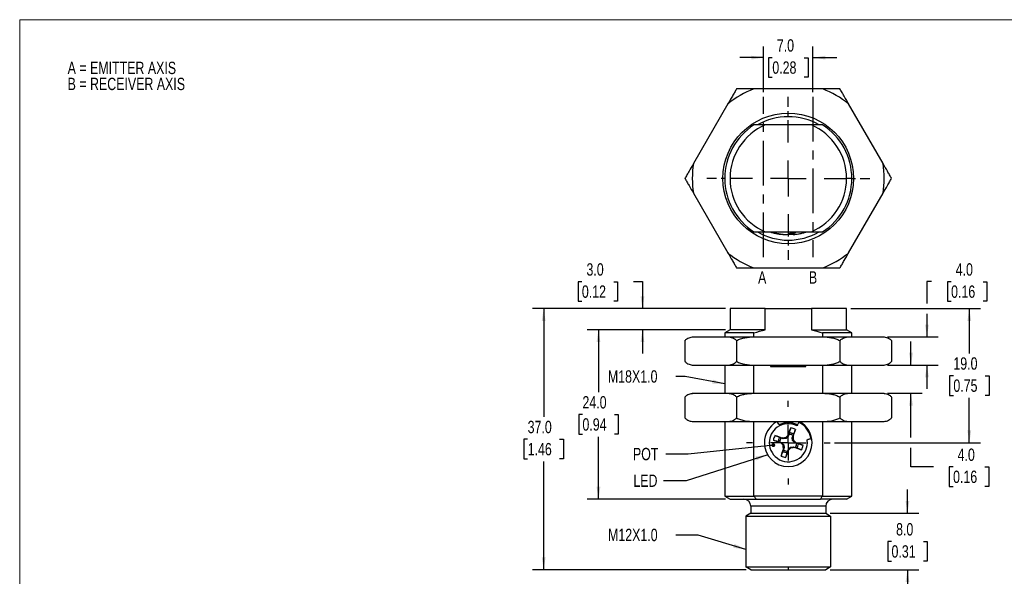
# Model space of a CAD drawing. Header units: millimetres. Extents: x 0 to 216, y 0 to 140.
# Tile 2 of 3: x 0 to 139, y 61 to 140. Entities that reach past the tile are written whole.
import ezdxf

# ---------------------------------------------------------------- set-up
doc = ezdxf.new("R2010")
doc.units = ezdxf.units.MM
doc.linetypes.add('CENTERX2', pattern=[20.32, 12.7, -2.54, 2.54, -2.54])
doc.layers.add('CENTER', color=40, linetype='CENTERX2')
doc.layers.add('DIMENSIONS', color=140, linetype='Continuous', lineweight=25)
doc.layers.add('TEXT', color=140, linetype='Continuous', lineweight=25)
doc.styles.add('SLDTEXTSTYLE0', font='TXT', dxfattribs={"width": 0.75})
doc.dimstyles.new('SLDDIMSTYLE0', dxfattribs={"dimtxt": 1.75, "dimasz": 1.75, "dimexe": 0, "dimexo": 0.0625, "dimgap": 0.4375, "dimtad": 0, "dimtih": 1, "dimtoh": 1, "dimdec": 1, "dimrnd": 1e-09, "dimzin": 4, "dimdsep": 46, "dimtxsty": 'SLDTEXTSTYLE0', "dimsah": 1, "dimcen": 0.09, "dimadec": 0, "dimazin": 1, "dimtfac": 1, "dimtdec": 1, "dimtmove": 0, "dimatfit": 0, "dimfxl": 0, "dimfrac": 2, "dimtolj": 1, "dimtzin": 12, "dimarcsym": 0})
doc.dimstyles.new('SLDDIMSTYLE1', dxfattribs={"dimtxt": 1.75, "dimasz": 1.75, "dimexe": 0, "dimexo": 0.0625, "dimgap": 0.4375, "dimtad": 0, "dimtih": 1, "dimtoh": 1, "dimdec": 1, "dimrnd": 1e-09, "dimzin": 4, "dimdsep": 46, "dimtxsty": 'SLDTEXTSTYLE0', "dimsah": 1, "dimcen": 0.09, "dimadec": 0, "dimazin": 1, "dimtfac": 1, "dimtdec": 1, "dimtofl": 0, "dimtmove": 0, "dimatfit": 3, "dimfxl": 0, "dimfrac": 2, "dimtolj": 1, "dimtzin": 12, "dimarcsym": 0})
doc.dimstyles.new('SLDDIMSTYLE2', dxfattribs={"dimtxt": 0.18, "dimasz": 1.75, "dimexe": 0, "dimexo": 0.0625, "dimgap": 0, "dimtad": 0, "dimtih": 1, "dimtoh": 1, "dimdec": 0, "dimrnd": 1e-09, "dimzin": 0, "dimdsep": 46, "dimtxsty": 'Standard', "dimsah": 1, "dimcen": 0.09, "dimadec": 0, "dimazin": 0, "dimtfac": 1.75, "dimtdec": 0, "dimtofl": 0, "dimtmove": 0, "dimatfit": 3, "dimfxl": 0, "dimfrac": 2, "dimtolj": 1, "dimtzin": 0, "dimarcsym": 0})
doc.dimstyles.new('SLDDIMSTYLE3', dxfattribs={"dimtxt": 0.18, "dimasz": 0.538462, "dimexe": 0, "dimexo": 0.0625, "dimgap": 0, "dimtad": 0, "dimtih": 1, "dimtoh": 1, "dimdec": 0, "dimrnd": 1e-09, "dimzin": 0, "dimdsep": 46, "dimtxsty": 'Standard', "dimblk1": 'DOT', "dimblk2": 'DOT', "dimsah": 1, "dimcen": 0.09, "dimadec": 0, "dimazin": 0, "dimtfac": 0.538462, "dimtdec": 0, "dimtofl": 0, "dimtmove": 0, "dimatfit": 3, "dimldrblk": 'DOT', "dimfxl": 0, "dimfrac": 2, "dimtolj": 1, "dimtzin": 0, "dimarcsym": 0})

# ---------------------------------------------------------------- blocks, each defined once
blk = doc.blocks.new('SW_NOTE_0')
at = {"layer": 'TEXT', "color": 0, "ltscale": 0.25, "char_height": 1.75, "attachment_point": 1, "style": 'SLDTEXTSTYLE0'}
for s, insert in [('A = EMITTER AXIS', (0, 2.26)), ('B = RECEIVER AXIS', (0, -0.01))]:
    blk.add_mtext(s, dxfattribs=dict(at, insert=insert))
blk = doc.blocks.new('_D')
at = {"layer": 'DIMENSIONS', "ltscale": 0.25}
for p, q in [((79.62, 102.56), (79.09, 102.56)), ((79.09, 102.56), (79.09, 99.78)), ((84.15, 102.56), (84.68, 102.56)), ((84.68, 102.56), (84.68, 99.78)), ((86.93, 102.57), (88.2, 102.57)), ((88.2, 102.57), (88.2, 98.74)), ((79.09, 99.78), (79.62, 99.78)), ((84.68, 99.78), (84.15, 99.78)), ((99.96, 98.74), (86.61, 98.74)), ((99.96, 95.74), (86.61, 95.74)), ((88.2, 95.74), (88.2, 92.37))]:
    blk.add_line(p, q, dxfattribs=at)
for points in [[(88.2, 98.74), (88.47, 100.49), (87.93, 100.49)], [(88.2, 95.74), (87.93, 93.99), (88.47, 93.99)]]:
    blk.add_solid(points, dxfattribs=at)
at = {"layer": 'DIMENSIONS', "ltscale": 0.25, "char_height": 1.75, "attachment_point": 1, "style": 'SLDTEXTSTYLE0'}
for s, insert in [('3.0', (80.27, 105.17)), ('0.12', (79.62, 102.03))]:
    blk.add_mtext(s, dxfattribs=dict(at, insert=insert))
blk = doc.blocks.new('_D_1')
at = {"layer": 'DIMENSIONS', "ltscale": 0.25}
for p, q in [((99.96, 95.74), (80.38, 95.74)), ((81.97, 95.74), (81.97, 86.89)), ((79.7, 83.72), (79.17, 83.72)), ((79.17, 83.72), (79.17, 80.95)), ((84.23, 83.72), (84.76, 83.72)), ((84.76, 83.72), (84.76, 80.95)), ((79.17, 80.95), (79.7, 80.95)), ((84.76, 80.95), (84.23, 80.95)), ((81.97, 71.74), (81.97, 80.59)), ((99.96, 71.74), (80.38, 71.74))]:
    blk.add_line(p, q, dxfattribs=at)
for points in [[(81.97, 95.74), (81.7, 93.99), (82.24, 93.99)], [(81.97, 71.74), (82.24, 73.49), (81.7, 73.49)]]:
    blk.add_solid(points, dxfattribs=at)
at = {"layer": 'DIMENSIONS', "ltscale": 0.25, "char_height": 1.75, "attachment_point": 1, "style": 'SLDTEXTSTYLE0'}
for s, insert in [('24.0', (79.7, 86.34)), ('0.94', (79.7, 83.2))]:
    blk.add_mtext(s, dxfattribs=dict(at, insert=insert))
blk = doc.blocks.new('_D_2')
at = {"layer": 'DIMENSIONS', "ltscale": 0.25}
for p, q in [((99.96, 98.74), (72.62, 98.74)), ((74.21, 98.74), (74.21, 83.39)), ((71.94, 80.22), (71.41, 80.22)), ((71.41, 80.22), (71.41, 77.45)), ((76.47, 80.22), (77, 80.22)), ((77, 80.22), (77, 77.45)), ((71.41, 77.45), (71.94, 77.45)), ((74.21, 61.74), (74.21, 77.09)), ((77, 77.45), (76.47, 77.45)), ((102.91, 61.74), (72.62, 61.74))]:
    blk.add_line(p, q, dxfattribs=at)
for points in [[(74.21, 98.74), (73.94, 96.99), (74.48, 96.99)], [(74.21, 61.74), (74.48, 63.49), (73.94, 63.49)]]:
    blk.add_solid(points, dxfattribs=at)
at = {"layer": 'DIMENSIONS', "ltscale": 0.25, "char_height": 1.75, "attachment_point": 1, "style": 'SLDTEXTSTYLE0'}
for s, insert in [('37.0', (71.94, 82.84)), ('1.46', (71.94, 79.7))]:
    blk.add_mtext(s, dxfattribs=dict(at, insert=insert))
blk = doc.blocks.new('_D_3')
at = {"layer": 'DIMENSIONS', "ltscale": 0.25}
for p, q in [((117.73, 98.74), (136.08, 98.74)), ((134.49, 98.74), (134.49, 92.39)), ((132.23, 89.22), (131.69, 89.22)), ((131.69, 89.22), (131.69, 86.45)), ((136.75, 89.22), (137.29, 89.22)), ((137.29, 89.22), (137.29, 86.45)), ((131.69, 86.45), (132.23, 86.45)), ((134.49, 79.74), (134.49, 86.09)), ((137.29, 86.45), (136.75, 86.45)), ((115.4, 79.74), (136.08, 79.74))]:
    blk.add_line(p, q, dxfattribs=at)
for points in [[(134.49, 98.74), (134.22, 96.99), (134.76, 96.99)], [(134.49, 79.74), (134.76, 81.49), (134.22, 81.49)]]:
    blk.add_solid(points, dxfattribs=at)
at = {"layer": 'DIMENSIONS', "ltscale": 0.25, "char_height": 1.75, "attachment_point": 1, "style": 'SLDTEXTSTYLE0'}
for s, insert in [('19.0', (132.23, 91.84)), ('0.75', (132.23, 88.7))]:
    blk.add_mtext(s, dxfattribs=dict(at, insert=insert))
blk = doc.blocks.new('_D_4')
at = {"layer": 'DIMENSIONS', "ltscale": 0.25}
for p, q in [((125.73, 69.74), (125.73, 73.1)), ((114.78, 69.74), (127.32, 69.74)), ((123.47, 65.72), (122.94, 65.72)), ((122.94, 65.72), (122.94, 62.95)), ((128, 65.72), (128.53, 65.72)), ((128.53, 65.72), (128.53, 62.95)), ((122.94, 62.95), (123.47, 62.95)), ((128.53, 62.95), (128, 62.95)), ((114.78, 61.74), (127.32, 61.74)), ((125.73, 61.74), (125.73, 58.37))]:
    blk.add_line(p, q, dxfattribs=at)
for points in [[(125.73, 69.74), (126, 71.49), (125.46, 71.49)], [(125.73, 61.74), (125.46, 59.99), (126, 59.99)]]:
    blk.add_solid(points, dxfattribs=at)
at = {"layer": 'DIMENSIONS', "ltscale": 0.25, "char_height": 1.75, "attachment_point": 1, "style": 'SLDTEXTSTYLE0'}
for s, insert in [('8.0', (124.12, 68.34)), ('0.31', (123.47, 65.2))]:
    blk.add_mtext(s, dxfattribs=dict(at, insert=insert))
blk = doc.blocks.new('_D_5')
at = {"layer": 'DIMENSIONS', "ltscale": 0.25}
for p, q in [((129.13, 102.57), (128.49, 102.57)), ((128.49, 102.57), (128.49, 99.49)), ((131.91, 102.56), (131.38, 102.56)), ((131.38, 102.56), (131.38, 99.78)), ((136.44, 102.56), (136.97, 102.56)), ((136.97, 102.56), (136.97, 99.78)), ((131.38, 99.78), (131.91, 99.78)), ((136.97, 99.78), (136.44, 99.78)), ((128.49, 97.99), (128.49, 94.74)), ((122.91, 94.74), (130.08, 94.74)), ((122.91, 90.74), (130.08, 90.74)), ((128.49, 90.74), (128.49, 87.37))]:
    blk.add_line(p, q, dxfattribs=at)
for points in [[(128.49, 94.74), (128.76, 96.49), (128.22, 96.49)], [(128.49, 90.74), (128.22, 88.99), (128.76, 88.99)]]:
    blk.add_solid(points, dxfattribs=at)
at = {"layer": 'DIMENSIONS', "ltscale": 0.25, "char_height": 1.75, "attachment_point": 1, "style": 'SLDTEXTSTYLE0'}
for s, insert in [('4.0', (132.56, 105.17)), ('0.16', (131.91, 102.03))]:
    blk.add_mtext(s, dxfattribs=dict(at, insert=insert))
blk = doc.blocks.new('_D_6')
at = {"layer": 'DIMENSIONS', "ltscale": 0.25}
for p, q in [((126.23, 90.74), (126.23, 94.1)), ((122.91, 90.74), (127.82, 90.74)), ((122.91, 86.74), (127.82, 86.74)), ((126.23, 80.49), (126.23, 86.74)), ((126.23, 76.31), (126.23, 78.99)), ((129.41, 76.31), (126.23, 76.31)), ((132.19, 76.3), (131.65, 76.3)), ((131.65, 76.3), (131.65, 73.52)), ((136.71, 76.3), (137.25, 76.3)), ((137.25, 76.3), (137.25, 73.52)), ((131.65, 73.52), (132.19, 73.52)), ((137.25, 73.52), (136.71, 73.52))]:
    blk.add_line(p, q, dxfattribs=at)
for points in [[(126.23, 90.74), (126.5, 92.49), (125.96, 92.49)], [(126.23, 86.74), (125.96, 84.99), (126.5, 84.99)]]:
    blk.add_solid(points, dxfattribs=at)
at = {"layer": 'DIMENSIONS', "ltscale": 0.25, "char_height": 1.75, "attachment_point": 1, "style": 'SLDTEXTSTYLE0'}
for s, insert in [('4.0', (132.83, 78.91)), ('0.16', (132.19, 75.78))]:
    blk.add_mtext(s, dxfattribs=dict(at, insert=insert))
blk = doc.blocks.new('_Dot')
at = {"color": 0, "linetype": 'ByBlock', "lineweight": -2}
blk.add_line((-0.5, 0), (-1, 0), dxfattribs=at)
at = {"color": 0, "linetype": 'ByBlock', "const_width": 0.5}
blk.add_lwpolyline([(-0.25, 0, 1), (0.25, 0, 1)], format="xyb", close=True, dxfattribs=at)
blk = doc.blocks.new('SW_CENTERMARKSYMBOL_0')
at = {"layer": 'CENTER', "color": 0, "ltscale": 0.25}
for p, q in [((0, 5.08), (0, 5.915)), ((0, 0), (0, 2.54)), ((-5.08, 0), (-5.915, 0)), ((0, 0), (-2.54, 0)), ((0, 0), (0, -2.54)), ((0, 0), (2.54, 0)), ((5.08, 0), (5.915, 0)), ((0, -5.08), (0, -5.915))]:
    blk.add_line(p, q, dxfattribs=at)
blk = doc.blocks.new('_D_7')
at = {"layer": 'DIMENSIONS', "ltscale": 0.25}
for p, q in [((105.35, 129.41), (105.35, 135.91)), ((112.35, 129.41), (112.35, 135.91)), ((105.35, 134.32), (101.98, 134.32)), ((106.59, 134.31), (106.05, 134.31)), ((106.05, 134.31), (106.05, 131.53)), ((111.11, 134.31), (111.65, 134.31)), ((111.65, 134.31), (111.65, 131.53)), ((112.35, 134.32), (115.71, 134.32)), ((106.05, 131.53), (106.59, 131.53)), ((111.65, 131.53), (111.11, 131.53))]:
    blk.add_line(p, q, dxfattribs=at)
for points in [[(105.35, 134.32), (103.6, 134.59), (103.6, 134.05)], [(112.35, 134.32), (114.1, 134.05), (114.1, 134.59)]]:
    blk.add_solid(points, dxfattribs=at)
at = {"layer": 'DIMENSIONS', "ltscale": 0.25, "char_height": 1.75, "attachment_point": 1, "style": 'SLDTEXTSTYLE0'}
for s, insert in [('7.0', (107.23, 136.92)), ('0.28', (106.59, 133.79))]:
    blk.add_mtext(s, dxfattribs=dict(at, insert=insert))
blk = doc.blocks.new('SW_CENTERMARKSYMBOL_1')
at = {"layer": 'CENTER', "color": 0, "ltscale": 0.25}
for p, q in [((0, 5.08), (0, 11.54)), ((0, 0), (0, 2.54)), ((-5.08, 0), (-11.54, 0)), ((0, 0), (-2.54, 0)), ((0, 0), (0, -2.54)), ((0, 0), (2.54, 0)), ((5.08, 0), (11.54, 0)), ((0, -5.08), (0, -11.54))]:
    blk.add_line(p, q, dxfattribs=at)

msp = doc.modelspace()

# ---------------------------------------------------------------- linework, layer by layer
at = {"color": 7, "linetype": 'Continuous', "lineweight": 18, "ltscale": 0.5}
for p, q in [((0, 0), (0, 139.7)), ((0, 139.7), (215.9, 139.7))]:
    msp.add_line(p, q, dxfattribs=at)
at = {"ltscale": 0.5}
for p, q in [((113.74, 129.88), (103.96, 129.88)), ((100.31, 127.78), (95.42, 119.31)), ((122.27, 119.31), (117.39, 127.78)), ((112.12, 124.78), (105.58, 124.78)), ((117.85, 117.2), (117.1, 117.2)), ((95.42, 115.1), (100.31, 106.63)), ((117.39, 106.63), (122.27, 115.1)), ((105.58, 109.63), (112.12, 109.63)), ((106.74, 109.49), (106.96, 109.49)), ((106.74, 109.49), (106.91, 109.48)), ((106.89, 109.47), (107.05, 109.47)), ((107.74, 109.33), (107.73, 109.28)), ((108.12, 109.27), (108.12, 109.24)), ((109.16, 109.47), (109.81, 109.47)), ((109.21, 109.24), (109.19, 109.47)), ((109.54, 109.27), (109.21, 109.24)), ((109.22, 109.49), (109.86, 109.49)), ((109.5, 109.47), (109.52, 109.28)), ((103.96, 104.52), (113.74, 104.52)), ((100.6, 98.74), (100.6, 95.74)), ((105.58, 98.74), (100.6, 98.74)), ((105.58, 98.74), (112.12, 98.74)), ((105.58, 95.74), (105.58, 98.74)), ((112.12, 98.74), (112.12, 95.74)), ((117.1, 98.74), (112.12, 98.74)), ((117.1, 95.74), (117.1, 98.74)), ((100.6, 95.74), (99.85, 95.31)), ((99.85, 95.31), (99.85, 94.74)), ((103.99, 95.31), (99.85, 95.31)), ((105.58, 95.74), (100.6, 95.74)), ((103.99, 94.74), (103.99, 95.31)), ((112.12, 95.74), (117.1, 95.74)), ((113.71, 95.31), (113.71, 94.74)), ((117.85, 95.31), (113.71, 95.31)), ((117.85, 95.31), (117.1, 95.74)), ((117.85, 94.74), (117.85, 95.31)), ((94.21, 94.21), (94.21, 91.26)), ((95.26, 94.74), (95.42, 94.74)), ((95.42, 94.74), (100.31, 94.74)), ((100.31, 94.74), (103.96, 94.74)), ((101.53, 94.21), (101.53, 91.26)), ((103.96, 94.74), (113.74, 94.74)), ((113.74, 94.74), (117.39, 94.74)), ((116.17, 94.21), (116.17, 91.26)), ((117.39, 94.74), (122.27, 94.74)), ((122.27, 94.74), (122.44, 94.74)), ((123.49, 94.21), (123.49, 91.26)), ((95.26, 90.74), (95.42, 90.74)), ((95.42, 90.74), (100.31, 90.74)), ((99.85, 90.74), (99.85, 86.74)), ((100.31, 90.74), (103.96, 90.74)), ((103.96, 90.74), (113.74, 90.74)), ((103.99, 86.74), (103.99, 90.74)), ((106.35, 90.74), (106.35, 90.54)), ((111.35, 90.54), (111.35, 90.74)), ((113.71, 90.74), (113.71, 86.74)), ((113.74, 90.74), (117.39, 90.74)), ((117.39, 90.74), (122.27, 90.74)), ((117.85, 86.74), (117.85, 90.74)), ((122.27, 90.74), (122.44, 90.74)), ((106.35, 90.54), (111.35, 90.54)), ((95.26, 86.74), (95.42, 86.74)), ((95.42, 86.74), (100.31, 86.74)), ((100.31, 86.74), (103.96, 86.74)), ((103.96, 86.74), (113.74, 86.74)), ((113.74, 86.74), (117.39, 86.74)), ((117.39, 86.74), (122.27, 86.74)), ((122.27, 86.74), (122.44, 86.74)), ((94.21, 86.21), (94.21, 83.26)), ((101.53, 86.21), (101.53, 83.26)), ((116.17, 86.21), (116.17, 83.26)), ((123.49, 86.21), (123.49, 83.26)), ((95.26, 82.74), (95.42, 82.74)), ((95.42, 82.74), (100.31, 82.74)), ((99.85, 82.74), (99.85, 72.17)), ((100.31, 82.74), (103.96, 82.74)), ((103.96, 82.74), (113.74, 82.74)), ((103.99, 72.17), (103.99, 82.74)), ((107.49, 82.35), (107.34, 82.64)), ((110.36, 82.64), (110.21, 82.35)), ((113.71, 82.74), (113.71, 72.17)), ((113.74, 82.74), (117.39, 82.74)), ((117.39, 82.74), (122.27, 82.74)), ((117.85, 72.17), (117.85, 82.74)), ((122.27, 82.74), (122.44, 82.74)), ((108.94, 80.94), (108.83, 80.64)), ((107.64, 79.82), (107.94, 79.72)), ((107.94, 79.72), (107.73, 79.76)), ((108.15, 80.31), (107.85, 80.41)), ((107.94, 79.72), (108.24, 79.44)), ((108.15, 80.31), (107.96, 80.41)), ((108.55, 80.35), (108.15, 80.31)), ((108.55, 80.35), (108.49, 80.47)), ((108.83, 80.64), (108.55, 80.35)), ((108.83, 80.64), (108.87, 80.86)), ((109.42, 80.44), (109.52, 80.74)), ((109.42, 80.44), (109.52, 80.63)), ((109.46, 80.04), (109.42, 80.44)), ((109.46, 80.04), (109.58, 80.1)), ((109.75, 79.76), (109.46, 80.04)), ((109.75, 79.76), (109.97, 79.72)), ((110.05, 79.65), (109.75, 79.76)), ((108.24, 79.44), (108.12, 79.38)), ((108.28, 79.04), (108.17, 78.84)), ((108.28, 79.04), (108.17, 78.74)), ((108.24, 79.44), (108.28, 79.04)), ((108.76, 78.53), (108.87, 78.83)), ((108.87, 78.83), (108.83, 78.62)), ((108.87, 78.83), (109.15, 79.13)), ((109.15, 79.13), (109.55, 79.17)), ((109.21, 79), (109.15, 79.13)), ((109.55, 79.17), (109.74, 79.06)), ((109.55, 79.17), (109.85, 79.06)), ((99.85, 72.17), (100.6, 71.74)), ((99.85, 72.17), (103.99, 72.17)), ((100.6, 71.74), (104.29, 71.74)), ((113.62, 72.14), (104.08, 72.14)), ((104.29, 71.74), (113.41, 71.74)), ((117.1, 71.74), (113.41, 71.74)), ((113.71, 72.17), (117.85, 72.17)), ((117.1, 71.74), (117.85, 72.17)), ((103.55, 69.74), (102.85, 69.33)), ((114.15, 70.74), (103.55, 70.74)), ((103.55, 70.74), (103.55, 69.74)), ((103.55, 69.74), (114.15, 69.74)), ((114.15, 70.74), (114.15, 69.74)), ((114.15, 69.74), (114.85, 69.33)), ((102.85, 69.33), (102.85, 62.14)), ((102.85, 69.33), (114.85, 69.33)), ((114.85, 69.33), (114.85, 62.14)), ((102.85, 62.14), (108.85, 62.14)), ((103.55, 61.74), (102.85, 62.14)), ((103.55, 61.74), (108.85, 61.74)), ((108.85, 62.14), (114.85, 62.14)), ((108.85, 62.14), (108.85, 61.74)), ((108.85, 61.74), (114.15, 61.74)), ((114.85, 62.14), (114.15, 61.74))]:
    msp.add_line(p, q, dxfattribs=at)
at = {"ltscale": 0.25}
msp.add_circle((108.85, 117.2), 9.25, dxfattribs=at)
for centre, radius, start, end in [((108.85, 117.2), 13.59, 111.0784, 128.9216), ((108.85, 117.2), 13.59, 51.0784, 68.9216), ((108.85, 117.2), 8.75, 90, 119.9978), ((108.85, 117.2), 8.75, 60.1682, 90), ((108.85, 117.2), 9, 122.6835, 237.3165), ((108.85, 117.2), 8.25, 113.3383, 246.6617), ((108.85, 117.2), 8.25, 293.3383, 66.6617), ((108.85, 117.2), 9, 0, 57.3165), ((108.85, 117.2), 13.59, 171.0784, 188.9216), ((108.85, 117.2), 13.59, 351.0784, 8.9216), ((108.85, 117.2), 9, 302.6835, 0), ((108.85, 117.2), 8.75, 240.1279, 299.8544), ((108.85, 117.2), 13.59, 231.0784, 248.9216), ((108.85, 117.2), 13.59, 291.0784, 308.9216), ((108.85, 79.74), 3.38, 119.2498, 180), ((107.25, 82.6), 0.1, 27.5, 119.2498), ((108.85, 79.74), 2.7, 62.5, 126), ((107.58, 82.4), 0.1, 207.5, 295.5574), ((108.85, 79.74), 2.85, 64.4426, 115.5574), ((110.12, 82.4), 0.1, 244.4426, 332.5), ((110.45, 82.6), 0.1, 60.7502, 152.5), ((108.85, 79.74), 3.27, 11.8158, 60.1842), ((108.85, 79.74), 3.38, 0, 60.7502), ((108.85, 79.74), 2.7, 126, 180), ((108.85, 79.74), 1.21, 56.0797, 85.9203), ((108.85, 79.74), 1.44, 57.8655, 84.1345), ((108.85, 79.74), 2.14, 61.8988, 80.1012), ((108.85, 79.74), 3.38, 180, 0), ((108.85, 79.74), 2.7, 180, 306), ((108.85, 79.74), 2.14, 151.8988, 170.1012), ((108.85, 79.74), 1.44, 147.8655, 174.1345), ((108.85, 79.74), 1.21, 146.0797, 175.9203), ((108.85, 79.74), 1.21, 326.0797, 355.9203), ((108.85, 79.74), 1.44, 327.8655, 354.1345), ((108.85, 79.74), 2.7, 306, 6.9252), ((108.85, 79.74), 1.44, 237.8655, 264.1345), ((108.85, 79.74), 1.21, 236.0797, 265.9203), ((108.85, 79.74), 2.14, 331.8988, 350.1012), ((108.85, 79.74), 2.14, 241.8988, 260.1012), ((102.55, 70.74), 1, 0, 90), ((115.15, 70.74), 1, 90, 180)]:
    msp.add_arc(centre, radius, start, end, dxfattribs=at)
at = {"ltscale": 0.5}
for points, knots in [([(101.53, 129.88), (101.44, 129.73), (101.34, 129.56), (101.14, 129.22), (101.04, 129.04), (100.73, 128.5), (100.52, 128.14), (100.31, 127.78)], [0, 0, 0, 0, 0.25, 0.25, 0.5, 0.5, 1, 1, 1, 1]), ([(103.96, 129.88), (103.54, 129.88), (103.12, 129.88), (102.51, 129.88), (102.3, 129.88), (101.91, 129.88), (101.71, 129.88), (101.53, 129.88)], [0, 0, 0, 0, 0.5, 0.5, 0.75, 0.75, 1, 1, 1, 1]), ([(116.17, 129.88), (115.99, 129.88), (115.79, 129.88), (115.39, 129.88), (115.19, 129.88), (114.57, 129.88), (114.15, 129.88), (113.74, 129.88)], [0, 0, 0, 0, 0.25, 0.25, 0.5, 0.5, 1, 1, 1, 1]), ([(117.39, 127.78), (117.18, 128.14), (116.97, 128.5), (116.66, 129.03), (116.56, 129.21), (116.36, 129.56), (116.26, 129.73), (116.17, 129.88)], [0, 0, 0, 0, 0.5, 0.5, 0.75, 0.75, 1, 1, 1, 1]), ([(95.42, 119.31), (95.21, 118.95), (95.01, 118.59), (94.7, 118.05), (94.6, 117.87), (94.4, 117.53), (94.3, 117.36), (94.21, 117.2)], [0, 0, 0, 0, 0.5, 0.5, 0.75, 0.75, 1, 1, 1, 1]), ([(123.49, 117.2), (123.4, 117.36), (123.3, 117.53), (123.1, 117.87), (123, 118.05), (122.69, 118.59), (122.48, 118.95), (122.27, 119.31)], [0, 0, 0, 0, 0.25, 0.25, 0.5, 0.5, 1, 1, 1, 1]), ([(94.21, 117.2), (94.3, 117.05), (94.4, 116.88), (94.59, 116.54), (94.7, 116.36), (95.01, 115.82), (95.21, 115.46), (95.42, 115.1)], [0, 0, 0, 0, 0.25, 0.25, 0.5, 0.5, 1, 1, 1, 1]), ([(122.27, 115.1), (122.48, 115.46), (122.69, 115.82), (123, 116.35), (123.1, 116.53), (123.3, 116.88), (123.4, 117.05), (123.49, 117.2)], [0, 0, 0, 0, 0.5, 0.5, 0.75, 0.75, 1, 1, 1, 1]), ([(106.28, 109.63), (106.42, 109.58), (106.73, 109.48), (107.21, 109.37), (107.54, 109.31), (107.71, 109.29)], [0, 0, 0, 0, 0.314357, 0.66016, 1, 1, 1, 1]), ([(109.8, 109.48), (109.81, 109.47), (109.83, 109.47), (109.85, 109.49), (109.86, 109.49)], [0, 0, 0, 0, 0.361075, 1, 1, 1, 1]), ([(109.95, 109.28), (110.06, 109.3), (110.34, 109.34), (110.79, 109.44), (111.17, 109.54), (111.37, 109.61), (111.41, 109.63)], [0, 0, 0, 0, 0.222888, 0.567089, 0.912528, 1, 1, 1, 1]), ([(100.31, 106.63), (100.52, 106.27), (100.73, 105.91), (101.04, 105.37), (101.14, 105.19), (101.34, 104.85), (101.44, 104.68), (101.53, 104.52)], [0, 0, 0, 0, 0.5, 0.5, 0.75, 0.75, 1, 1, 1, 1]), ([(116.17, 104.52), (116.26, 104.68), (116.36, 104.85), (116.56, 105.19), (116.66, 105.37), (116.97, 105.91), (117.18, 106.27), (117.39, 106.63)], [0, 0, 0, 0, 0.25, 0.25, 0.5, 0.5, 1, 1, 1, 1]), ([(101.53, 104.52), (101.71, 104.52), (101.91, 104.52), (102.3, 104.52), (102.51, 104.52), (103.12, 104.52), (103.55, 104.52), (103.96, 104.52)], [0, 0, 0, 0, 0.25, 0.25, 0.5, 0.5, 1, 1, 1, 1]), ([(113.74, 104.52), (114.15, 104.52), (114.58, 104.52), (115.19, 104.52), (115.39, 104.52), (115.79, 104.52), (115.99, 104.52), (116.17, 104.52)], [0, 0, 0, 0, 0.5, 0.5, 0.75, 0.75, 1, 1, 1, 1]), ([(94.21, 94.21), (94.3, 94.32), (94.4, 94.4), (94.59, 94.53), (94.7, 94.58), (95.01, 94.7), (95.21, 94.73), (95.42, 94.74)], [0, 0, 0, 0, 0.25, 0.25, 0.5, 0.5, 1, 1, 1, 1]), ([(100.31, 94.74), (100.52, 94.73), (100.73, 94.7), (101.04, 94.58), (101.14, 94.53), (101.34, 94.4), (101.44, 94.32), (101.53, 94.21)], [0, 0, 0, 0, 0.5, 0.5, 0.75, 0.75, 1, 1, 1, 1]), ([(101.53, 94.21), (101.71, 94.32), (101.91, 94.4), (102.3, 94.53), (102.51, 94.58), (103.12, 94.7), (103.55, 94.73), (103.96, 94.74)], [0, 0, 0, 0, 0.25, 0.25, 0.5, 0.5, 1, 1, 1, 1]), ([(113.74, 94.74), (114.15, 94.73), (114.58, 94.7), (115.19, 94.58), (115.39, 94.53), (115.79, 94.4), (115.99, 94.32), (116.17, 94.21)], [0, 0, 0, 0, 0.5, 0.5, 0.75, 0.75, 1, 1, 1, 1]), ([(116.17, 94.21), (116.26, 94.32), (116.36, 94.4), (116.56, 94.53), (116.66, 94.58), (116.97, 94.7), (117.18, 94.73), (117.39, 94.74)], [0, 0, 0, 0, 0.25, 0.25, 0.5, 0.5, 1, 1, 1, 1]), ([(122.27, 94.74), (122.48, 94.73), (122.69, 94.7), (123, 94.58), (123.1, 94.53), (123.3, 94.4), (123.4, 94.32), (123.49, 94.21)], [0, 0, 0, 0, 0.5, 0.5, 0.75, 0.75, 1, 1, 1, 1]), ([(94.21, 91.26), (94.3, 91.15), (94.4, 91.07), (94.59, 90.94), (94.7, 90.89), (95.01, 90.78), (95.21, 90.75), (95.42, 90.74)], [0, 0, 0, 0, 0.25, 0.25, 0.5, 0.5, 1, 1, 1, 1]), ([(100.31, 90.74), (100.52, 90.75), (100.73, 90.78), (101.04, 90.89), (101.14, 90.94), (101.34, 91.07), (101.44, 91.15), (101.53, 91.26)], [0, 0, 0, 0, 0.5, 0.5, 0.75, 0.75, 1, 1, 1, 1]), ([(101.53, 91.26), (101.71, 91.16), (101.91, 91.07), (102.3, 90.94), (102.51, 90.89), (103.12, 90.78), (103.55, 90.75), (103.96, 90.74)], [0, 0, 0, 0, 0.25, 0.25, 0.5, 0.5, 1, 1, 1, 1]), ([(113.74, 90.74), (114.15, 90.75), (114.58, 90.78), (115.19, 90.89), (115.39, 90.94), (115.79, 91.07), (115.99, 91.16), (116.17, 91.26)], [0, 0, 0, 0, 0.5, 0.5, 0.75, 0.75, 1, 1, 1, 1]), ([(116.17, 91.26), (116.26, 91.15), (116.36, 91.07), (116.56, 90.94), (116.66, 90.89), (116.97, 90.78), (117.18, 90.75), (117.39, 90.74)], [0, 0, 0, 0, 0.25, 0.25, 0.5, 0.5, 1, 1, 1, 1]), ([(122.27, 90.74), (122.48, 90.75), (122.69, 90.78), (123, 90.89), (123.1, 90.94), (123.3, 91.07), (123.4, 91.15), (123.49, 91.26)], [0, 0, 0, 0, 0.5, 0.5, 0.75, 0.75, 1, 1, 1, 1]), ([(94.21, 86.21), (94.3, 86.32), (94.4, 86.4), (94.59, 86.53), (94.7, 86.58), (95.01, 86.7), (95.21, 86.73), (95.42, 86.74)], [0, 0, 0, 0, 0.25, 0.25, 0.5, 0.5, 1, 1, 1, 1]), ([(100.31, 86.74), (100.52, 86.73), (100.73, 86.7), (101.04, 86.58), (101.14, 86.53), (101.34, 86.4), (101.44, 86.32), (101.53, 86.21)], [0, 0, 0, 0, 0.5, 0.5, 0.75, 0.75, 1, 1, 1, 1]), ([(101.53, 86.21), (101.71, 86.32), (101.91, 86.4), (102.3, 86.53), (102.51, 86.58), (103.12, 86.7), (103.55, 86.73), (103.96, 86.74)], [0, 0, 0, 0, 0.25, 0.25, 0.5, 0.5, 1, 1, 1, 1]), ([(113.74, 86.74), (114.15, 86.73), (114.58, 86.7), (115.19, 86.58), (115.39, 86.53), (115.79, 86.4), (115.99, 86.32), (116.17, 86.21)], [0, 0, 0, 0, 0.5, 0.5, 0.75, 0.75, 1, 1, 1, 1]), ([(116.17, 86.21), (116.26, 86.32), (116.36, 86.4), (116.56, 86.53), (116.66, 86.58), (116.97, 86.7), (117.18, 86.73), (117.39, 86.74)], [0, 0, 0, 0, 0.25, 0.25, 0.5, 0.5, 1, 1, 1, 1]), ([(122.27, 86.74), (122.48, 86.73), (122.69, 86.7), (123, 86.58), (123.1, 86.53), (123.3, 86.4), (123.4, 86.32), (123.49, 86.21)], [0, 0, 0, 0, 0.5, 0.5, 0.75, 0.75, 1, 1, 1, 1]), ([(94.21, 83.26), (94.3, 83.15), (94.4, 83.07), (94.59, 82.94), (94.7, 82.89), (95.01, 82.78), (95.21, 82.75), (95.42, 82.74)], [0, 0, 0, 0, 0.25, 0.25, 0.5, 0.5, 1, 1, 1, 1]), ([(100.31, 82.74), (100.52, 82.75), (100.73, 82.78), (101.04, 82.89), (101.14, 82.94), (101.34, 83.07), (101.44, 83.15), (101.53, 83.26)], [0, 0, 0, 0, 0.5, 0.5, 0.75, 0.75, 1, 1, 1, 1]), ([(101.53, 83.26), (101.71, 83.16), (101.91, 83.07), (102.3, 82.94), (102.51, 82.89), (103.12, 82.78), (103.55, 82.75), (103.96, 82.74)], [0, 0, 0, 0, 0.25, 0.25, 0.5, 0.5, 1, 1, 1, 1]), ([(110.21, 82.35), (110.19, 82.32), (110.15, 82.24), (110.12, 82.17), (110.1, 82.13)], [0, 0, 0, 0, 0.50001, 1, 1, 1, 1]), ([(110.34, 82.57), (110.32, 82.56), (110.31, 82.55), (110.31, 82.53), (110.3, 82.53), (110.3, 82.53), (110.3, 82.52)], [0, 0, 0, 0, 0.00004984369, 0.00004984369, 0.00004984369, 0.00006320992, 0.00006320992, 0.00006320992, 0.00006320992]), ([(110.34, 82.57), (110.35, 82.58), (110.36, 82.58), (110.38, 82.59), (110.39, 82.59), (110.41, 82.59), (110.42, 82.59), (110.43, 82.59), (110.45, 82.59), (110.46, 82.58), (110.47, 82.58), (110.47, 82.58), (110.48, 82.58)], [0, 0, 0, 0, 0.0000459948, 0.0000459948, 0.0000459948, 0.0000921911, 0.0000921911, 0.0000921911, 0.0001353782, 0.0001353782, 0.0001353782, 0.0001495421, 0.0001495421, 0.0001495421, 0.0001495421]), ([(113.74, 82.74), (114.15, 82.75), (114.58, 82.78), (115.19, 82.89), (115.39, 82.94), (115.79, 83.07), (115.99, 83.16), (116.17, 83.26)], [0, 0, 0, 0, 0.5, 0.5, 0.75, 0.75, 1, 1, 1, 1]), ([(116.17, 83.26), (116.26, 83.15), (116.36, 83.07), (116.56, 82.94), (116.66, 82.89), (116.97, 82.78), (117.18, 82.75), (117.39, 82.74)], [0, 0, 0, 0, 0.25, 0.25, 0.5, 0.5, 1, 1, 1, 1]), ([(122.27, 82.74), (122.48, 82.75), (122.69, 82.78), (123, 82.89), (123.1, 82.94), (123.3, 83.07), (123.4, 83.15), (123.49, 83.26)], [0, 0, 0, 0, 0.5, 0.5, 0.75, 0.75, 1, 1, 1, 1]), ([(109.22, 81.85), (109.17, 81.72), (109.12, 81.58), (109.04, 81.34), (109.01, 81.23), (109, 81.17)], [0, 0, 0, 0, 0.5, 0.5, 1, 1, 1, 1]), ([(109.62, 80.96), (109.64, 81.02), (109.68, 81.12), (109.77, 81.36), (109.81, 81.5), (109.86, 81.63)], [0, 0, 0, 0, 0.5, 0.5, 1, 1, 1, 1]), ([(106.74, 80.11), (106.87, 80.06), (107.01, 80.01), (107.25, 79.93), (107.35, 79.9), (107.42, 79.89)], [0, 0, 0, 0, 0.5, 0.5, 1, 1, 1, 1]), ([(107.63, 80.51), (107.57, 80.53), (107.47, 80.57), (107.23, 80.66), (107.09, 80.7), (106.96, 80.75)], [0, 0, 0, 0, 0.5, 0.5, 1, 1, 1, 1]), ([(110.96, 79.37), (110.83, 79.42), (110.69, 79.46), (110.45, 79.54), (110.34, 79.57), (110.28, 79.59)], [0, 0, 0, 0, 0.5, 0.5, 1, 1, 1, 1]), ([(111.53, 80.08), (111.53, 80.09), (111.53, 80.11), (111.54, 80.12), (111.54, 80.13), (111.55, 80.14), (111.55, 80.16), (111.56, 80.17), (111.57, 80.17), (111.58, 80.18)], [0, 0, 0, 0, 0.0000412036, 0.0000412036, 0.0000412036, 0.0000823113, 0.0000823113, 0.0000823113, 0.0001218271, 0.0001218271, 0.0001218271, 0.0001218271]), ([(111.58, 80.18), (111.59, 80.19), (111.61, 80.2), (111.62, 80.2), (111.63, 80.2), (111.63, 80.2), (111.63, 80.2)], [0, 0, 0, 0, 0.000047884, 0.000047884, 0.000047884, 0.00006200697, 0.00006200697, 0.00006200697, 0.00006200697]), ([(112.05, 80.41), (112.05, 80.39), (112.05, 80.38), (112.05, 80.37), (112.05, 80.35), (112.05, 80.34), (112.04, 80.33), (112.04, 80.32), (112.03, 80.31), (112.02, 80.3), (112.01, 80.29), (112, 80.28), (111.99, 80.27), (111.97, 80.26), (111.96, 80.26), (111.95, 80.26)], [0, 0, 0, 0, 0.0000400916, 0.0000400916, 0.0000400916, 0.000080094, 0.000080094, 0.000080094, 0.0001214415, 0.0001214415, 0.0001214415, 0.0001660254, 0.0001660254, 0.0001660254, 0.0002128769, 0.0002128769, 0.0002128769, 0.0002128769]), ([(108.08, 78.52), (108.06, 78.46), (108.02, 78.36), (107.93, 78.12), (107.88, 77.98), (107.84, 77.85)], [0, 0, 0, 0, 0.5, 0.5, 1, 1, 1, 1]), ([(108.48, 77.63), (108.53, 77.76), (108.57, 77.9), (108.65, 78.14), (108.69, 78.24), (108.7, 78.3)], [0, 0, 0, 0, 0.5, 0.5, 1, 1, 1, 1]), ([(110.07, 78.97), (110.13, 78.95), (110.23, 78.91), (110.47, 78.82), (110.61, 78.77), (110.74, 78.73)], [0, 0, 0, 0, 0.5, 0.5, 1, 1, 1, 1]), ([(104.29, 71.74), (104.25, 71.8), (104.18, 71.94), (104.12, 72.07), (104.08, 72.14)], [0, 0, 0, 0, 0.491607, 1, 1, 1, 1]), ([(113.62, 72.14), (113.58, 72.07), (113.51, 71.94), (113.44, 71.8), (113.41, 71.74)], [0, 0, 0, 0, 0.508393, 1, 1, 1, 1])]:
    msp.add_open_spline(points, degree=3, knots=knots, dxfattribs=at)
for points in [[(105.58, 124.78), (105.04, 124.78), (104.51, 124.78), (103.99, 124.78)], [(113.71, 124.78), (113.18, 124.78), (112.65, 124.78), (112.12, 124.78)], [(103.99, 109.63), (104.51, 109.63), (105.04, 109.63), (105.58, 109.63)], [(107.73, 109.28), (107.39, 109.33), (107.06, 109.4), (106.74, 109.49)], [(106.96, 109.49), (107.29, 109.4), (107.62, 109.33), (107.96, 109.28)], [(108.12, 109.24), (107.99, 109.25), (107.86, 109.26), (107.73, 109.28)], [(107.96, 109.28), (108.13, 109.26), (108.31, 109.25), (108.49, 109.24)], [(108.49, 109.24), (108.62, 109.25), (108.74, 109.26), (108.87, 109.28)], [(109.21, 109.24), (109.08, 109.25), (108.96, 109.26), (108.83, 109.28)], [(108.87, 109.28), (108.99, 109.33), (109.1, 109.4), (109.22, 109.49)], [(109.86, 109.49), (109.75, 109.4), (109.64, 109.33), (109.52, 109.28)], [(109.52, 109.28), (109.54, 109.26), (109.56, 109.25), (109.58, 109.24)], [(109.58, 109.24), (109.71, 109.25), (109.84, 109.26), (109.97, 109.28)], [(112.12, 109.63), (112.65, 109.63), (113.18, 109.63), (113.71, 109.63)], [(103.99, 95.31), (104.51, 95.47), (105.04, 95.62), (105.58, 95.74)], [(112.12, 95.74), (112.65, 95.62), (113.18, 95.47), (113.71, 95.31)], [(108.87, 80.86), (108.99, 81.19), (109.1, 81.52), (109.22, 81.85)], [(109, 81.17), (108.98, 81.1), (108.96, 81.02), (108.94, 80.94)], [(109.86, 81.63), (109.75, 81.3), (109.64, 80.97), (109.52, 80.63)], [(109.52, 80.74), (109.55, 80.81), (109.59, 80.89), (109.62, 80.96)], [(107.73, 79.76), (107.39, 79.88), (107.06, 79.99), (106.74, 80.11)], [(106.96, 80.75), (107.29, 80.64), (107.62, 80.53), (107.96, 80.41)], [(107.42, 79.89), (107.49, 79.87), (107.57, 79.84), (107.64, 79.82)], [(107.85, 80.41), (107.77, 80.44), (107.7, 80.47), (107.63, 80.51)], [(108.12, 79.38), (107.99, 79.51), (107.86, 79.63), (107.73, 79.76)], [(107.96, 80.41), (108.13, 80.43), (108.31, 80.45), (108.49, 80.47)], [(108.49, 80.47), (108.62, 80.6), (108.74, 80.73), (108.87, 80.86)], [(109.52, 80.63), (109.54, 80.45), (109.56, 80.27), (109.58, 80.1)], [(109.58, 80.1), (109.71, 79.97), (109.84, 79.85), (109.97, 79.72)], [(109.97, 79.72), (110.3, 79.6), (110.63, 79.49), (110.96, 79.37)], [(110.28, 79.59), (110.21, 79.61), (110.13, 79.63), (110.05, 79.65)], [(111.53, 80.06), (111.53, 80.07), (111.53, 80.07), (111.53, 80.08)], [(111.95, 80.26), (111.89, 80.25), (111.79, 80.23), (111.69, 80.21), (111.63, 80.2)], [(107.84, 77.85), (107.95, 78.18), (108.06, 78.51), (108.17, 78.84)], [(108.17, 78.74), (108.14, 78.66), (108.11, 78.59), (108.08, 78.52)], [(108.17, 78.84), (108.15, 79.02), (108.14, 79.2), (108.12, 79.38)], [(108.83, 78.62), (108.71, 78.29), (108.6, 77.96), (108.48, 77.63)], [(108.7, 78.3), (108.72, 78.38), (108.74, 78.46), (108.76, 78.53)], [(109.21, 79), (109.08, 78.88), (108.96, 78.75), (108.83, 78.62)], [(109.74, 79.06), (109.56, 79.04), (109.39, 79.02), (109.21, 79)], [(110.74, 78.73), (110.41, 78.84), (110.08, 78.95), (109.74, 79.06)], [(109.85, 79.06), (109.92, 79.03), (110, 79), (110.07, 78.97)], [(104.08, 72.14), (104.05, 72.15), (104.02, 72.16), (103.99, 72.17)], [(113.71, 72.17), (113.68, 72.16), (113.65, 72.15), (113.62, 72.14)]]:
    msp.add_open_spline(points, degree=3, dxfattribs=at)
at = {"layer": 'CENTER', "ltscale": 0.5}
for p, q in [((105.35, 106.03), (105.35, 128.78)), ((112.35, 128.78), (112.35, 106.03))]:
    msp.add_line(p, q, dxfattribs=at)

# ---------------------------------------------------------------- block references
for name, p in [('SW_CENTERMARKSYMBOL_1', (108.85, 117.2)), ('SW_CENTERMARKSYMBOL_0', (108.85, 79.74))]:
    msp.add_blockref(name, p, dxfattribs=at)
at = {"layer": 'TEXT', "ltscale": 0.5}
msp.add_blockref('SW_NOTE_0', (6.79, 131.48), dxfattribs=at)

# ---------------------------------------------------------------- texts
at = {"layer": 'TEXT', "ltscale": 0.25, "char_height": 1.75, "attachment_point": 1, "style": 'SLDTEXTSTYLE0'}
for s, insert in [('A', (104.57, 104.03)), ('B', (111.77, 104.03)), ('M18X1.0', (83.3, 90)), ('POT', (86.85, 79.01)), ('LED', (86.91, 75.23)), ('M12X1.0', (83.32, 67.54))]:
    msp.add_mtext(s, dxfattribs=dict(at, insert=insert))

# ---------------------------------------------------------------- dimensions: what is measured, and where the dimension line sits
at = {"layer": 'DIMENSIONS', "ltscale": 0.5}
dim = msp.add_linear_dim(base=(112.35, 134.32), p1=(105.35, 128.78), p2=(112.35, 128.78), dimstyle='SLDDIMSTYLE0', dxfattribs=at)
dim.commit()
dim.dimension.update_dxf_attribs({"geometry": '_D_7', "text_midpoint": (108.85, 134.32), "dimtype": 160})
for base, p1, p2, dimstyle, picture, middle in [((88.2, 98.74), (100.6, 95.74), (100.6, 98.74), 'SLDDIMSTYLE0', '_D', (88.2, 102.57)), ((128.49, 94.74), (122.27, 90.74), (122.27, 94.74), 'SLDDIMSTYLE0', '_D_5', (128.49, 102.57)), ((74.21, 98.74), (103.55, 61.74), (100.6, 98.74), 'SLDDIMSTYLE1', '_D_2', (74.21, 80.24)), ((134.49, 79.74), (117.1, 98.74), (114.76, 79.74), 'SLDDIMSTYLE1', '_D_3', (134.49, 89.24)), ((81.97, 95.74), (100.6, 71.74), (100.6, 95.74), 'SLDDIMSTYLE1', '_D_1', (81.97, 83.74)), ((126.23, 86.74), (122.27, 90.74), (122.27, 86.74), 'SLDDIMSTYLE0', '_D_6', (126.23, 76.31)), ((125.73, 61.74), (114.15, 69.74), (114.15, 61.74), 'SLDDIMSTYLE0', '_D_4', (125.73, 65.74))]:
    dim = msp.add_linear_dim(base=base, p1=p1, p2=p2, angle=90, dimstyle=dimstyle, dxfattribs=at)
    dim.commit()
    dim.dimension.update_dxf_attribs({"geometry": picture, "text_midpoint": middle, "dimtype": 160})

# ---------------------------------------------------------------- leaders
at = {"layer": 'TEXT', "ltscale": 0.25}
for points, dimstyle in [([(99.85, 88.07), (94.23, 89.12), (92.91, 89.12)], 'SLDDIMSTYLE2'), ([(106.74, 79.39), (94.67, 78.12), (91.49, 78.12)], 'SLDDIMSTYLE3'), ([(105.94, 78.03), (94.37, 74.32), (91.19, 74.32)], 'SLDDIMSTYLE2'), ([(102.85, 64.61), (96.09, 66.64), (92.91, 66.64)], 'SLDDIMSTYLE2')]:
    msp.add_leader(points, dimstyle=dimstyle, dxfattribs=at)

doc.saveas('drawing.dxf')
